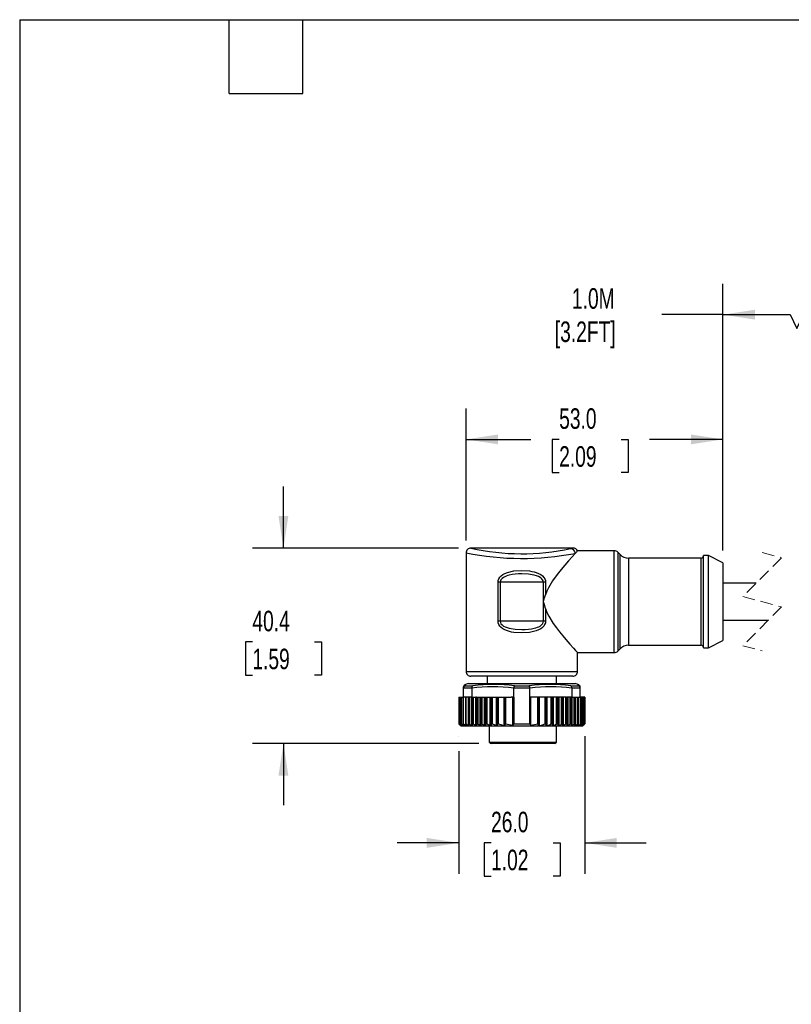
# Model space of a CAD drawing. Header units: millimetres. Extents: x 13 to 546, y 13 to 419.
# Tile 2 of 6: x 13 to 172, y 216 to 419. Entities that reach past the tile are written whole.
import ezdxf

# ---------------------------------------------------------------- set-up
doc = ezdxf.new("R2010")
doc.units = ezdxf.units.MM
doc.header["$LTSCALE"] = 2
doc.linetypes.add('SLD-Dashed', pattern=[1.905, 1.27, -0.635])
doc.linetypes.add('SLD-Solid', pattern=[0])
doc.layers.add('DIMENSIONS', color=140, linetype='SLD-Solid', lineweight=25)
doc.layers.add('TEXT', color=140, linetype='SLD-Solid', lineweight=25)
doc.styles.add('SLDTEXTSTYLE0', font='TXT', dxfattribs={"width": 0.7})
doc.dimstyles.new('SLDDIMSTYLE2', dxfattribs={"dimtxt": 4.316016, "dimasz": 6.604, "dimexe": 0, "dimexo": 0.0625, "dimgap": 1.079004, "dimtad": 0, "dimtih": 1, "dimtoh": 1, "dimdec": 1, "dimrnd": 1e-09, "dimzin": 12, "dimdsep": 46, "dimtxsty": 'SLDTEXTSTYLE0', "dimsah": 1, "dimcen": 0.09, "dimadec": 0, "dimazin": 3, "dimtfac": 1, "dimtdec": 1, "dimtofl": 0, "dimtmove": 0, "dimatfit": 3, "dimfxl": 0, "dimfrac": 2, "dimtolj": 1, "dimtzin": 12, "dimarcsym": 0})
doc.dimstyles.new('SLDDIMSTYLE3', dxfattribs={"dimtxt": 4.316016, "dimasz": 6.604, "dimexe": 0, "dimexo": 0.0625, "dimgap": 1.079004, "dimtad": 0, "dimtih": 1, "dimtoh": 1, "dimdec": 1, "dimrnd": 1e-09, "dimzin": 12, "dimdsep": 46, "dimtxsty": 'SLDTEXTSTYLE0', "dimsah": 1, "dimcen": 0.09, "dimadec": 0, "dimazin": 3, "dimtfac": 1, "dimtdec": 1, "dimtmove": 0, "dimatfit": 0, "dimfxl": 0, "dimfrac": 2, "dimtolj": 1, "dimtzin": 12, "dimarcsym": 0})
doc.dimstyles.new('SLDDIMSTYLE4', dxfattribs={"dimtxt": 4.316016, "dimasz": 6.604, "dimexe": 0, "dimexo": 0.0625, "dimgap": 1.079004, "dimtad": 0, "dimtih": 1, "dimtoh": 1, "dimdec": 1, "dimrnd": 1e-09, "dimzin": 4, "dimdsep": 46, "dimtxsty": 'SLDTEXTSTYLE0', "dimsah": 1, "dimcen": 0.09, "dimadec": 0, "dimazin": 1, "dimtfac": 1, "dimtdec": 1, "dimtofl": 0, "dimtmove": 0, "dimatfit": 3, "dimfxl": 0, "dimfrac": 2, "dimtolj": 1, "dimtzin": 12, "dimarcsym": 0})
doc.dimstyles.new('SLDDIMSTYLE5', dxfattribs={"dimtxt": 4.316016, "dimasz": 6.604, "dimexe": 0, "dimexo": 0.0625, "dimgap": 1.079004, "dimtad": 0, "dimtih": 1, "dimtoh": 1, "dimdec": 1, "dimrnd": 1e-09, "dimzin": 4, "dimdsep": 46, "dimtxsty": 'SLDTEXTSTYLE0', "dimsah": 1, "dimcen": 0.09, "dimadec": 0, "dimazin": 1, "dimtfac": 1, "dimtdec": 1, "dimtmove": 0, "dimatfit": 0, "dimfxl": 0, "dimfrac": 2, "dimtolj": 1, "dimtzin": 12, "dimarcsym": 0})

# ---------------------------------------------------------------- blocks, each defined once
blk = doc.blocks.new('_D_2')
at = {"layer": 'DIMENSIONS'}
for p, q in [((67.11, 310.05), (67.11, 322.75)), ((103.24, 310.05), (60.76, 310.05)), ((60.7, 290.7), (59.25, 290.7)), ((59.25, 290.7), (59.25, 283.84)), ((73.52, 290.7), (74.97, 290.7)), ((74.97, 290.7), (74.97, 283.84)), ((59.25, 283.84), (60.7, 283.84)), ((74.97, 283.84), (73.52, 283.84)), ((107.45, 269.69), (60.76, 269.69)), ((67.11, 269.69), (67.11, 256.99))]:
    blk.add_line(p, q, dxfattribs=at)
for points in [[(67.11, 310.05), (68.12, 316.65), (66.09, 316.65)], [(67.11, 269.69), (66.09, 263.09), (68.12, 263.09)]]:
    blk.add_solid(points, dxfattribs=at)
at = {"layer": 'DIMENSIONS', "char_height": 4.233, "attachment_point": 1, "style": 'SLDTEXTSTYLE0'}
for s, insert in [('40.4', (60.7, 297.12)), ('1.59', (60.7, 289.29))]:
    blk.add_mtext(s, dxfattribs=dict(at, insert=insert))
blk = doc.blocks.new('_D_3')
at = {"layer": 'DIMENSIONS'}
for p, q in [((104.78, 311.59), (104.78, 338.83)), ((157.78, 309.53), (157.78, 338.83)), ((104.78, 332.48), (118.14, 332.48)), ((123.99, 332.48), (122.54, 332.48)), ((122.54, 332.48), (122.54, 325.62)), ((136.81, 332.48), (138.26, 332.48)), ((138.26, 332.48), (138.26, 325.62)), ((157.78, 332.48), (142.66, 332.48)), ((122.54, 325.62), (123.99, 325.62)), ((138.26, 325.62), (136.81, 325.62))]:
    blk.add_line(p, q, dxfattribs=at)
for points in [[(104.78, 332.48), (111.39, 331.47), (111.39, 333.5)], [(157.78, 332.48), (151.18, 333.5), (151.18, 331.47)]]:
    blk.add_solid(points, dxfattribs=at)
at = {"layer": 'DIMENSIONS', "char_height": 4.233, "attachment_point": 1, "style": 'SLDTEXTSTYLE0'}
for s, insert in [('53.0', (123.99, 338.9)), ('2.09', (123.99, 331.08))]:
    blk.add_mtext(s, dxfattribs=dict(at, insert=insert))
blk = doc.blocks.new('_D_5')
at = {"layer": 'DIMENSIONS'}
for p, q in [((157.78, 309.53), (157.78, 364.58)), ((186.93, 309.53), (186.93, 364.58)), ((173.05, 355.4), (175.87, 361.05)), ((175.87, 361.05), (177.28, 358.23)), ((157.78, 358.23), (145.14, 358.23)), ((157.78, 358.23), (171.64, 358.23)), ((171.64, 358.23), (173.05, 355.4)), ((177.28, 358.23), (186.93, 358.23))]:
    blk.add_line(p, q, dxfattribs=at)
for points in [[(157.78, 358.23), (164.39, 357.21), (164.39, 359.24)], [(186.93, 358.23), (180.32, 359.24), (180.32, 357.21)]]:
    blk.add_solid(points, dxfattribs=at)
at = {"layer": 'DIMENSIONS', "char_height": 4.233, "attachment_point": 1, "style": 'SLDTEXTSTYLE0'}
for s, insert in [('1.0M', (126.63, 363.68)), ('[3.2FT]', (123.09, 356.82))]:
    blk.add_mtext(s, dxfattribs=dict(at, insert=insert))
blk = doc.blocks.new('_D_7')
at = {"layer": 'DIMENSIONS'}
for p, q in [((103.3, 271.25), (103.3, 271.21)), ((129.27, 271.25), (129.27, 242.86)), ((103.3, 268.17), (103.3, 242.86)), ((103.3, 249.21), (90.6, 249.21)), ((109.94, 249.21), (108.49, 249.21)), ((108.49, 249.21), (108.49, 242.35)), ((122.77, 249.21), (124.22, 249.21)), ((124.22, 249.21), (124.22, 242.35)), ((129.27, 249.21), (141.97, 249.21)), ((108.49, 242.35), (109.94, 242.35)), ((124.22, 242.35), (122.77, 242.35))]:
    blk.add_line(p, q, dxfattribs=at)
for points in [[(103.3, 249.21), (96.69, 250.23), (96.69, 248.2)], [(129.27, 249.21), (135.87, 248.2), (135.87, 250.23)]]:
    blk.add_solid(points, dxfattribs=at)
at = {"layer": 'DIMENSIONS', "char_height": 4.233, "attachment_point": 1, "style": 'SLDTEXTSTYLE0'}
for s, insert in [('26.0', (109.94, 255.64)), ('1.02', (109.94, 247.81))]:
    blk.add_mtext(s, dxfattribs=dict(at, insert=insert))

msp = doc.modelspace()

# ---------------------------------------------------------------- linework, layer by layer
for p, q in [((104.78, 309.04), (104.78, 284.59)), ((126.9, 310.05), (105.73, 310.05)), ((135.37, 309.49), (127.78, 309.49)), ((135.37, 288.49), (135.37, 309.49)), ((136.55, 308.72), (136.08, 309.2)), ((136.08, 309.2), (136.08, 288.78)), ((136.55, 289.26), (136.55, 308.72)), ((153.28, 307.99), (138.32, 307.99)), ((138.32, 307.99), (138.32, 289.99)), ((153.28, 289.99), (153.28, 307.99)), ((154.78, 308.49), (153.78, 308.49)), ((153.78, 289.49), (153.78, 308.49)), ((157.78, 306.99), (154.78, 308.49)), ((154.78, 289.49), (154.78, 308.49)), ((157.78, 306.99), (157.78, 290.99)), ((111.39, 294.99), (111.39, 302.99)), ((111.81, 302.99), (111.39, 302.99)), ((120.76, 302.99), (111.81, 302.99)), ((111.81, 302.99), (111.81, 294.99)), ((121.18, 302.99), (120.76, 302.99)), ((120.76, 298.99), (120.76, 302.99)), ((121.18, 302.99), (121.18, 300.4)), ((164.61, 302.79), (157.78, 302.79)), ((120.76, 294.99), (120.76, 298.99)), ((121.18, 297.58), (121.18, 294.99)), ((111.81, 294.99), (111.39, 294.99)), ((120.76, 294.99), (111.81, 294.99)), ((121.18, 294.99), (120.76, 294.99)), ((157.78, 295.19), (167.16, 295.19)), ((154.78, 289.49), (157.78, 290.99)), ((136.08, 288.78), (136.55, 289.26)), ((138.32, 289.99), (153.28, 289.99)), ((153.78, 289.49), (154.78, 289.49)), ((127.77, 288.49), (135.37, 288.49)), ((127.78, 284.59), (127.78, 288.51)), ((104.78, 284.59), (127.78, 284.59)), ((126.78, 283.59), (105.78, 283.59)), ((109.13, 283.59), (109.13, 282.09)), ((123.43, 282.09), (123.43, 283.59)), ((104.28, 281.16), (104.28, 281.41)), ((105.95, 281.17), (104.28, 281.17)), ((104.28, 279.29), (104.28, 281.16)), ((105.28, 282.09), (104.65, 281.92)), ((104.66, 281.65), (106.19, 281.65)), ((105.28, 282.09), (127.28, 282.09)), ((105.95, 281.16), (105.95, 279.29)), ((117.95, 281.17), (114.61, 281.17)), ((114.61, 279.29), (114.61, 281.16)), ((114.76, 281.65), (117.81, 281.65)), ((117.95, 279.29), (117.95, 281.16)), ((126.38, 281.65), (127.9, 281.65)), ((128.28, 281.17), (126.61, 281.17)), ((126.61, 281.16), (126.61, 279.29)), ((127.92, 281.92), (127.28, 282.09)), ((128.18, 281.73), (128.18, 281.71)), ((128.28, 281.41), (128.28, 281.16)), ((128.28, 281.16), (128.28, 279.29)), ((103.3, 279.29), (103.3, 273.79)), ((103.3, 279.29), (103.3, 273.79)), ((103.3, 279.29), (103.31, 279.29)), ((103.3, 279.29), (103.3, 279.29)), ((103.31, 279.29), (103.31, 273.79)), ((103.31, 279.29), (103.37, 279.29)), ((103.37, 273.74), (103.37, 279.29)), ((103.37, 279.29), (103.43, 279.29)), ((103.43, 279.29), (103.43, 273.79)), ((103.43, 279.29), (103.43, 273.79)), ((103.43, 279.29), (103.46, 279.29)), ((103.43, 279.29), (103.43, 279.29)), ((103.46, 279.29), (103.46, 273.79)), ((103.46, 279.29), (103.53, 279.29)), ((103.53, 273.74), (103.53, 279.29)), ((103.53, 279.29), (103.7, 279.29)), ((103.7, 279.29), (103.7, 273.78)), ((103.7, 279.29), (103.71, 279.29)), ((103.71, 279.29), (103.71, 273.79)), ((103.71, 279.29), (103.75, 279.29)), ((103.75, 279.29), (103.75, 273.79)), ((103.75, 279.29), (103.83, 279.29)), ((103.83, 273.74), (103.83, 279.29)), ((103.83, 279.29), (104.11, 279.29)), ((104.11, 279.29), (104.11, 273.77)), ((104.11, 279.29), (104.12, 279.29)), ((104.12, 279.29), (104.12, 273.79)), ((104.12, 279.29), (104.17, 279.29)), ((104.17, 279.29), (104.17, 273.79)), ((104.17, 279.29), (104.27, 279.29)), ((104.27, 273.74), (104.27, 279.29)), ((104.27, 279.29), (104.28, 279.29)), ((104.67, 279.29), (104.28, 279.29)), ((104.65, 279.29), (104.65, 273.77)), ((104.67, 279.29), (104.67, 273.79)), ((105.34, 279.29), (104.73, 279.29)), ((104.73, 279.29), (104.73, 273.79)), ((104.84, 273.74), (104.84, 279.29)), ((105.27, 273.44), (105.27, 279.29)), ((105.31, 279.29), (105.31, 273.76)), ((105.34, 279.29), (105.34, 273.79)), ((105.42, 279.29), (105.42, 273.79)), ((105.95, 279.29), (105.42, 279.29)), ((105.54, 273.74), (105.54, 279.29)), ((106.09, 279.29), (105.95, 279.29)), ((105.98, 273.44), (105.98, 279.29)), ((106.09, 279.29), (106.09, 273.74)), ((106.09, 279.29), (106.14, 279.29)), ((106.14, 279.29), (106.14, 273.79)), ((106.14, 279.29), (106.23, 279.29)), ((106.23, 279.29), (106.23, 273.79)), ((106.23, 279.29), (106.35, 279.29)), ((106.35, 273.74), (106.35, 279.29)), ((106.35, 279.29), (106.77, 279.29)), ((106.94, 279.29), (106.77, 279.29)), ((106.8, 273.44), (106.8, 279.29)), ((106.94, 279.29), (106.97, 279.29)), ((106.97, 273.44), (106.97, 279.29)), ((106.97, 279.29), (106.98, 279.29)), ((106.98, 273.74), (106.98, 279.29)), ((106.98, 279.29), (107.04, 279.29)), ((107.04, 279.29), (107.04, 273.79)), ((107.04, 279.29), (107.2, 279.29)), ((107.2, 279.29), (107.2, 273.79)), ((107.2, 279.29), (107.71, 279.29)), ((107.71, 273.44), (107.71, 279.29)), ((107.71, 279.29), (107.91, 279.29)), ((107.91, 273.72), (107.91, 279.29)), ((107.91, 279.29), (108.11, 279.29)), ((108.11, 273.74), (108.11, 279.29)), ((108.11, 279.29), (108.61, 279.29)), ((108.61, 273.43), (108.61, 279.29)), ((108.61, 279.29), (108.81, 279.29)), ((108.81, 273.43), (108.81, 279.29)), ((108.81, 279.29), (108.93, 279.29)), ((108.93, 273.74), (108.93, 279.29)), ((108.93, 279.29), (109.12, 279.29)), ((109.12, 273.76), (109.12, 279.29)), ((109.12, 279.29), (109.76, 279.29)), ((109.76, 273.42), (109.76, 279.29)), ((109.76, 279.29), (109.95, 279.29)), ((109.95, 273.45), (109.95, 279.29)), ((109.95, 279.29), (110.05, 279.29)), ((110.05, 273.73), (110.05, 279.29)), ((110.05, 279.29), (110.24, 279.29)), ((110.24, 273.77), (110.24, 279.29)), ((110.24, 279.29), (111.06, 279.29)), ((111.06, 273.41), (111.06, 279.29)), ((111.06, 279.29), (111.26, 279.29)), ((111.26, 273.48), (111.26, 279.29)), ((111.26, 279.29), (111.3, 279.29)), ((111.3, 273.7), (111.3, 279.29)), ((111.3, 279.29), (111.5, 279.29)), ((111.5, 273.77), (111.5, 279.29)), ((111.5, 279.29), (112.64, 279.29)), ((112.64, 273.4), (112.64, 279.29)), ((112.64, 279.29), (112.84, 279.29)), ((112.84, 273.49), (112.84, 279.29)), ((112.84, 279.29), (112.91, 279.29)), ((112.91, 273.74), (112.91, 279.29)), ((112.91, 279.29), (113.01, 279.29)), ((113.01, 273.79), (113.01, 279.29)), ((113.01, 279.29), (114.07, 279.29)), ((114.61, 279.29), (114.07, 279.29)), ((114.4, 273.51), (114.4, 279.29)), ((114.61, 279.29), (114.67, 279.29)), ((114.67, 279.29), (114.67, 273.79)), ((117.89, 279.29), (117.95, 279.29)), ((117.89, 279.29), (117.89, 273.79)), ((118.5, 279.29), (117.95, 279.29)), ((118.16, 273.51), (118.16, 279.29)), ((119.56, 279.29), (118.5, 279.29)), ((119.56, 273.79), (119.56, 279.29)), ((119.65, 279.29), (119.56, 279.29)), ((119.65, 273.74), (119.65, 279.29)), ((119.73, 279.29), (119.65, 279.29)), ((119.73, 273.49), (119.73, 279.29)), ((119.92, 279.29), (119.73, 279.29)), ((119.92, 273.4), (119.92, 279.29)), ((121.07, 279.29), (119.92, 279.29)), ((121.07, 273.77), (121.07, 279.29)), ((121.27, 279.29), (121.07, 279.29)), ((121.27, 273.7), (121.27, 279.29)), ((121.31, 279.29), (121.27, 279.29)), ((121.31, 273.48), (121.31, 279.29)), ((121.51, 279.29), (121.31, 279.29)), ((121.51, 273.41), (121.51, 279.29)), ((122.32, 279.29), (121.51, 279.29)), ((122.32, 273.77), (122.32, 279.29)), ((122.52, 279.29), (122.32, 279.29)), ((122.52, 273.73), (122.52, 279.29)), ((122.62, 279.29), (122.52, 279.29)), ((122.62, 273.45), (122.62, 279.29)), ((122.81, 279.29), (122.62, 279.29)), ((122.81, 273.42), (122.81, 279.29)), ((123.44, 279.29), (122.81, 279.29)), ((123.44, 273.76), (123.44, 279.29)), ((123.64, 279.29), (123.44, 279.29)), ((123.64, 273.74), (123.64, 279.29)), ((123.76, 279.29), (123.64, 279.29)), ((123.76, 273.43), (123.76, 279.29)), ((123.96, 279.29), (123.76, 279.29)), ((123.96, 273.43), (123.96, 279.29)), ((124.46, 279.29), (123.96, 279.29)), ((124.46, 273.74), (124.46, 279.29)), ((124.66, 279.29), (124.46, 279.29)), ((124.66, 273.72), (124.66, 279.29)), ((124.86, 279.29), (124.66, 279.29)), ((124.86, 273.44), (124.86, 279.29)), ((125.37, 279.29), (124.86, 279.29)), ((125.37, 273.79), (125.37, 279.29)), ((125.37, 279.29), (125.53, 279.29)), ((125.53, 279.29), (125.53, 273.79)), ((125.58, 279.29), (125.53, 279.29)), ((125.58, 279.29), (125.58, 273.74)), ((125.6, 279.29), (125.58, 279.29)), ((125.6, 279.29), (125.6, 273.44)), ((125.62, 279.29), (125.6, 279.29)), ((125.8, 279.29), (125.62, 279.29)), ((125.77, 279.29), (125.77, 273.44)), ((126.21, 279.29), (125.8, 279.29)), ((126.21, 279.29), (126.21, 273.74)), ((126.34, 279.29), (126.21, 279.29)), ((126.34, 279.29), (126.34, 273.79)), ((126.34, 279.29), (126.43, 279.29)), ((126.43, 279.29), (126.43, 273.79)), ((126.48, 279.29), (126.43, 279.29)), ((126.48, 273.74), (126.48, 279.29)), ((126.61, 279.29), (126.48, 279.29)), ((126.59, 279.29), (126.59, 273.44)), ((126.61, 279.29), (127.15, 279.29)), ((127.03, 279.29), (127.03, 273.74)), ((127.15, 279.29), (127.15, 273.79)), ((127.23, 279.29), (127.83, 279.29)), ((127.23, 279.29), (127.23, 273.79)), ((127.26, 273.76), (127.26, 279.29)), ((127.3, 279.29), (127.3, 273.44)), ((127.72, 279.29), (127.72, 273.74)), ((127.83, 279.29), (127.83, 273.79)), ((127.9, 279.29), (128.28, 279.29)), ((127.9, 279.29), (127.9, 273.79)), ((127.92, 273.77), (127.92, 279.29)), ((128.29, 279.29), (128.28, 279.29)), ((128.29, 279.29), (128.29, 273.74)), ((128.39, 279.29), (128.29, 279.29)), ((128.39, 279.29), (128.39, 273.79)), ((128.39, 279.29), (128.45, 279.29)), ((128.45, 279.29), (128.45, 273.79)), ((128.46, 279.29), (128.45, 279.29)), ((128.46, 273.78), (128.46, 279.29)), ((128.73, 279.29), (128.46, 279.29)), ((128.73, 279.29), (128.73, 273.74)), ((128.82, 279.29), (128.73, 279.29)), ((128.82, 279.29), (128.82, 273.79)), ((128.82, 279.29), (128.86, 279.29)), ((128.86, 279.29), (128.86, 273.79)), ((128.87, 279.29), (128.86, 279.29)), ((128.87, 273.78), (128.87, 279.29)), ((129.04, 279.29), (128.87, 279.29)), ((129.04, 279.29), (129.04, 273.74)), ((129.11, 279.29), (129.04, 279.29)), ((129.11, 279.29), (129.11, 273.79)), ((129.11, 279.29), (129.13, 279.29)), ((129.13, 279.29), (129.13, 273.79)), ((129.14, 279.29), (129.13, 279.29)), ((129.14, 273.79), (129.14, 279.29)), ((129.2, 279.29), (129.14, 279.29)), ((129.2, 279.29), (129.2, 273.74)), ((129.26, 279.29), (129.2, 279.29)), ((129.26, 279.29), (129.26, 273.79)), ((129.26, 279.29), (129.27, 279.29)), ((129.27, 273.79), (129.27, 279.29)), ((129.27, 279.29), (129.27, 273.79)), ((129.27, 279.29), (129.27, 279.29)), ((103.3, 273.79), (103.31, 273.79)), ((103.43, 273.79), (103.46, 273.79)), ((103.68, 273.39), (103.78, 273.29)), ((103.69, 273.44), (103.69, 273.47)), ((103.71, 273.79), (103.75, 273.79)), ((128.78, 273.29), (103.78, 273.29)), ((103.89, 273.44), (103.89, 273.51)), ((104.12, 273.74), (104.11, 273.77)), ((104.12, 273.79), (104.17, 273.79)), ((104.22, 273.44), (104.22, 273.58)), ((104.67, 273.79), (104.73, 273.79)), ((104.68, 273.44), (104.68, 273.69)), ((105.34, 273.79), (105.42, 273.79)), ((106.14, 273.79), (106.23, 273.79)), ((107.04, 273.79), (107.2, 273.79)), ((107.91, 273.46), (107.91, 273.72)), ((109.55, 273.29), (109.55, 269.99)), ((113.01, 273.79), (114.4, 273.51)), ((114.67, 273.79), (117.89, 273.79)), ((118.16, 273.51), (119.56, 273.79)), ((123.43, 269.99), (123.43, 273.29)), ((124.66, 273.72), (124.66, 273.46)), ((125.37, 273.79), (125.53, 273.79)), ((126.34, 273.79), (126.43, 273.79)), ((127.15, 273.79), (127.23, 273.79)), ((127.17, 273.44), (127.17, 273.42)), ((127.83, 273.79), (127.9, 273.79)), ((127.89, 273.69), (127.89, 273.44)), ((128.35, 273.58), (128.35, 273.44)), ((128.39, 273.79), (128.45, 273.79)), ((128.68, 273.51), (128.68, 273.44)), ((128.78, 273.29), (128.89, 273.39)), ((128.82, 273.79), (128.86, 273.79)), ((128.88, 273.47), (128.88, 273.44)), ((129.11, 273.79), (129.13, 273.79)), ((129.13, 273.79), (129.14, 273.79)), ((129.26, 273.79), (129.27, 273.79)), ((109.55, 269.99), (123.43, 269.99)), ((123.13, 269.69), (109.99, 269.69)), ((123.13, 269.69), (123.43, 269.99))]:
    msp.add_line(p, q)
at = {"color": 7, "linetype": 'SLD-Dashed', "lineweight": 18}
for p, q in [((165.88, 309.14), (169.88, 308.06)), ((169.88, 308.06), (161.88, 300.06)), ((161.88, 300.06), (169.88, 297.91)), ((169.88, 297.91), (161.88, 289.91)), ((161.88, 289.91), (165.88, 288.84))]:
    msp.add_line(p, q, dxfattribs=at)
at = {"flags": 128}
for points in [[(127.3, 308.95), (126.69, 308.28), (125.91, 307.39), (125.17, 306.54), (124.39, 305.6), (123.58, 304.57), (122.63, 303.27), (121.77, 301.84), (121.44, 301.14), (121.18, 300.4)], [(126.34, 309.95), (126.55, 309.99), (126.72, 310.02), (126.85, 310.04), (126.89, 310.05), (126.89, 310.05)], [(111.39, 302.99), (111.43, 303.36), (111.57, 303.72), (111.77, 304.02), (112.03, 304.3), (112.38, 304.57), (112.81, 304.81), (113.31, 305.01), (114.67, 305.33), (116.28, 305.44), (117.89, 305.33), (118.38, 305.25), (118.83, 305.14), (119.26, 305.01), (119.76, 304.81), (120.18, 304.57), (120.54, 304.3), (120.81, 304.01), (121.01, 303.7), (121.14, 303.35), (121.18, 302.99)], [(120.76, 302.99), (120.71, 303.27), (120.58, 303.53), (120.36, 303.78), (120.22, 303.89), (120.05, 304), (119.71, 304.18), (119.31, 304.34), (118.86, 304.47), (117.64, 304.67), (116.28, 304.74), (115.59, 304.72), (114.93, 304.67), (114.3, 304.59), (113.71, 304.47), (113.37, 304.37), (113.05, 304.27), (112.77, 304.14), (112.52, 304.01), (112.21, 303.78), (111.99, 303.53), (111.86, 303.27), (111.81, 302.99)], [(120.76, 298.99), (121, 299.78), (121.18, 300.4)], [(121.18, 297.58), (120.95, 298.37), (120.76, 298.99)], [(121.18, 297.58), (121.48, 296.76), (121.85, 295.99), (122.78, 294.5), (123.43, 293.6), (124.09, 292.75), (124.76, 291.93), (125.4, 291.17), (126.22, 290.23), (126.93, 289.43), (127.36, 288.95), (127.66, 288.63), (127.78, 288.49), (127.77, 288.51)], [(121.18, 294.99), (121.14, 294.62), (121, 294.26), (120.8, 293.95), (120.54, 293.68), (120.18, 293.41), (119.76, 293.17), (119.26, 292.97), (117.89, 292.65), (116.28, 292.54), (114.67, 292.65), (114.19, 292.73), (113.74, 292.84), (113.31, 292.97), (112.81, 293.17), (112.39, 293.41), (112.03, 293.68), (111.76, 293.96), (111.56, 294.28), (111.43, 294.63), (111.39, 294.99)], [(111.81, 294.99), (111.86, 294.71), (111.99, 294.45), (112.21, 294.2), (112.35, 294.09), (112.52, 293.97), (112.86, 293.79), (113.25, 293.64), (113.7, 293.51), (114.93, 293.3), (116.28, 293.24), (116.98, 293.26), (117.64, 293.3), (118.26, 293.39), (118.86, 293.51), (119.2, 293.6), (119.51, 293.71), (119.8, 293.83), (120.05, 293.97), (120.36, 294.2), (120.58, 294.45), (120.71, 294.71), (120.76, 294.99)], [(104.28, 281.17), (104.28, 281.16), (104.28, 281.16)], [(104.66, 281.65), (104.66, 281.89), (104.66, 281.89)], [(105.95, 281.16), (105.95, 281.16), (105.95, 281.17)], [(114.61, 281.17), (114.61, 281.16), (114.61, 281.16)], [(117.95, 281.16), (117.95, 281.16), (117.95, 281.17)], [(126.61, 281.17), (126.61, 281.16), (126.61, 281.16)], [(127.9, 281.65), (127.91, 281.89), (127.91, 281.89)], [(128.18, 281.71), (128.26, 281.56), (128.28, 281.41)], [(128.28, 281.16), (128.28, 281.16), (128.28, 281.17)], [(103.64, 273.44), (103.47, 273.6), (103.35, 273.74)], [(103.37, 273.74), (103.55, 273.57), (103.69, 273.44)], [(103.47, 273.74), (103.44, 273.77), (103.43, 273.79), (103.43, 273.79)], [(103.72, 273.44), (103.58, 273.6), (103.47, 273.74)], [(103.53, 273.74), (103.73, 273.57), (103.89, 273.44)], [(103.68, 273.39), (103.68, 273.39), (103.67, 273.4), (103.65, 273.42), (103.64, 273.44)], [(103.69, 273.44), (103.73, 273.41), (103.75, 273.39), (103.75, 273.39), (103.75, 273.4), (103.73, 273.42), (103.72, 273.44)], [(103.73, 273.74), (103.71, 273.77), (103.7, 273.79), (103.71, 273.79)], [(103.94, 273.44), (103.82, 273.6), (103.73, 273.74)], [(103.83, 273.74), (104.05, 273.57), (104.22, 273.44)], [(103.89, 273.44), (103.92, 273.41), (103.95, 273.39), (103.96, 273.39), (103.96, 273.4), (103.95, 273.42), (103.94, 273.44)], [(104.11, 273.77), (104.11, 273.79), (104.12, 273.79)], [(104.3, 273.44), (104.2, 273.6), (104.12, 273.74)], [(104.22, 273.44), (104.26, 273.41), (104.29, 273.39), (104.31, 273.39), (104.31, 273.4), (104.3, 273.42), (104.3, 273.44)], [(104.27, 273.74), (104.5, 273.57), (104.68, 273.44)], [(104.66, 273.74), (104.65, 273.77), (104.65, 273.79), (104.67, 273.79)], [(104.78, 273.44), (104.71, 273.6), (104.66, 273.74)], [(104.68, 273.44), (104.72, 273.41), (104.76, 273.39), (104.78, 273.39), (104.79, 273.4), (104.79, 273.42), (104.78, 273.44)], [(104.84, 273.74), (105.08, 273.57), (105.27, 273.44)], [(105.27, 273.44), (105.32, 273.41), (105.35, 273.39), (105.38, 273.39), (105.4, 273.4), (105.4, 273.42), (105.4, 273.44)], [(105.31, 273.76), (105.31, 273.77), (105.32, 273.79), (105.34, 273.79)], [(105.4, 273.44), (105.35, 273.6), (105.31, 273.74)], [(105.54, 273.74), (105.78, 273.57), (105.98, 273.44)], [(105.98, 273.44), (106.03, 273.41), (106.07, 273.39), (106.1, 273.39), (106.12, 273.4), (106.13, 273.42), (106.13, 273.44)], [(106.09, 273.74), (106.1, 273.77), (106.11, 273.79), (106.14, 273.79)], [(106.13, 273.44), (106.11, 273.6), (106.09, 273.74)], [(106.35, 273.74), (106.6, 273.57), (106.8, 273.44)], [(106.8, 273.44), (106.85, 273.41), (106.9, 273.39), (106.93, 273.39), (106.96, 273.4), (106.97, 273.42), (106.97, 273.44)], [(106.97, 273.44), (106.98, 273.6), (106.98, 273.74)], [(106.98, 273.74), (106.99, 273.77), (107.02, 273.79), (107.04, 273.79)], [(107.2, 273.79), (107.48, 273.59), (107.71, 273.44)], [(107.71, 273.44), (107.76, 273.41), (107.81, 273.39), (107.85, 273.39), (107.88, 273.4), (107.9, 273.42), (107.91, 273.46)], [(107.91, 273.72), (107.92, 273.76), (107.94, 273.78), (107.98, 273.79), (108.02, 273.78), (108.06, 273.77), (108.11, 273.74)], [(108.11, 273.74), (108.39, 273.57), (108.61, 273.43)], [(108.61, 273.43), (108.67, 273.4), (108.72, 273.39), (108.76, 273.39), (108.79, 273.41), (108.81, 273.43)], [(108.81, 273.43), (108.88, 273.6), (108.93, 273.74)], [(108.93, 273.74), (108.95, 273.77), (108.98, 273.79), (109.03, 273.79), (109.07, 273.78), (109.12, 273.76), (109.12, 273.76)], [(109.12, 273.76), (109.48, 273.56), (109.76, 273.42)], [(109.76, 273.42), (109.81, 273.4), (109.86, 273.39), (109.89, 273.39), (109.92, 273.41), (109.95, 273.45)], [(109.95, 273.45), (110.01, 273.6), (110.05, 273.73)], [(110.05, 273.73), (110.07, 273.76), (110.11, 273.78), (110.16, 273.79), (110.2, 273.78), (110.24, 273.77)], [(110.24, 273.77), (110.7, 273.56), (111.06, 273.41)], [(111.06, 273.41), (111.11, 273.39), (111.15, 273.39), (111.19, 273.4), (111.22, 273.42), (111.25, 273.46), (111.26, 273.48)], [(111.26, 273.48), (111.28, 273.6), (111.3, 273.7)], [(111.3, 273.7), (111.33, 273.76), (111.37, 273.78), (111.42, 273.79), (111.47, 273.78), (111.5, 273.77)], [(111.5, 273.77), (112.14, 273.55), (112.64, 273.4)], [(112.84, 273.49), (112.88, 273.63), (112.91, 273.74)], [(114.4, 273.51), (114.56, 273.66), (114.67, 273.79)], [(117.89, 273.79), (118.04, 273.63), (118.16, 273.51)], [(119.65, 273.74), (119.7, 273.6), (119.73, 273.49)], [(119.92, 273.4), (120.57, 273.6), (121.07, 273.77)], [(121.07, 273.77), (121.12, 273.79), (121.16, 273.79), (121.2, 273.78), (121.23, 273.76), (121.26, 273.71), (121.27, 273.7)], [(121.27, 273.7), (121.29, 273.57), (121.31, 273.48)], [(121.31, 273.48), (121.34, 273.43), (121.37, 273.4), (121.41, 273.39), (121.45, 273.39), (121.5, 273.4), (121.51, 273.41)], [(121.51, 273.41), (121.97, 273.6), (122.32, 273.77)], [(122.32, 273.77), (122.37, 273.78), (122.42, 273.79), (122.46, 273.78), (122.49, 273.77), (122.52, 273.73)], [(122.52, 273.73), (122.57, 273.57), (122.62, 273.45)], [(122.62, 273.45), (122.64, 273.41), (122.67, 273.39), (122.72, 273.39), (122.76, 273.4), (122.81, 273.42)], [(122.81, 273.42), (123.17, 273.6), (123.44, 273.76)], [(123.44, 273.76), (123.5, 273.78), (123.55, 273.79), (123.59, 273.79), (123.62, 273.77), (123.64, 273.74)], [(123.64, 273.74), (123.71, 273.57), (123.76, 273.43)], [(123.76, 273.43), (123.78, 273.4), (123.82, 273.39), (123.86, 273.39), (123.91, 273.4), (123.96, 273.43)], [(123.96, 273.43), (124.24, 273.6), (124.46, 273.74)], [(124.46, 273.74), (124.52, 273.77), (124.56, 273.79), (124.61, 273.79), (124.63, 273.78), (124.65, 273.76), (124.66, 273.72)], [(124.66, 273.46), (124.67, 273.42), (124.69, 273.4), (124.73, 273.39), (124.77, 273.4), (124.81, 273.41), (124.86, 273.44)], [(124.86, 273.44), (125.15, 273.64), (125.37, 273.79)], [(125.53, 273.79), (125.56, 273.78), (125.58, 273.76), (125.58, 273.74)], [(125.58, 273.74), (125.59, 273.57), (125.6, 273.44)], [(125.6, 273.44), (125.61, 273.41), (125.63, 273.39), (125.66, 273.39), (125.7, 273.4), (125.74, 273.42), (125.77, 273.44)], [(125.77, 273.44), (126.02, 273.6), (126.21, 273.74)], [(126.43, 273.79), (126.46, 273.78), (126.47, 273.76), (126.47, 273.74)], [(126.47, 273.74), (126.46, 273.57), (126.44, 273.44)], [(126.44, 273.44), (126.44, 273.41), (126.46, 273.39), (126.49, 273.39), (126.52, 273.4), (126.56, 273.42), (126.59, 273.44)], [(126.59, 273.44), (126.84, 273.6), (127.03, 273.74)], [(127.25, 273.74), (127.21, 273.57), (127.17, 273.44)], [(127.17, 273.41), (127.18, 273.39), (127.21, 273.39), (127.24, 273.4), (127.28, 273.42), (127.3, 273.44)], [(127.23, 273.79), (127.25, 273.78), (127.26, 273.76), (127.25, 273.74)], [(127.3, 273.44), (127.54, 273.6), (127.72, 273.74)], [(127.79, 273.44), (127.78, 273.41), (127.78, 273.39), (127.8, 273.39), (127.83, 273.4), (127.87, 273.42), (127.89, 273.44)], [(127.91, 273.74), (127.84, 273.57), (127.79, 273.44)], [(127.89, 273.44), (128.12, 273.6), (128.29, 273.74)], [(127.9, 273.79), (127.92, 273.78), (127.92, 273.76), (127.91, 273.74)], [(128.27, 273.44), (128.26, 273.41), (128.26, 273.39), (128.27, 273.39), (128.3, 273.4), (128.33, 273.42), (128.35, 273.44)], [(128.44, 273.74), (128.35, 273.57), (128.27, 273.44)], [(128.35, 273.44), (128.57, 273.6), (128.73, 273.74)], [(128.45, 273.79), (128.46, 273.78), (128.46, 273.76), (128.44, 273.74)], [(128.63, 273.44), (128.61, 273.41), (128.6, 273.39), (128.61, 273.39), (128.63, 273.4), (128.66, 273.42), (128.68, 273.44)], [(128.84, 273.74), (128.72, 273.57), (128.63, 273.44)], [(128.68, 273.44), (128.88, 273.6), (129.04, 273.74)], [(128.85, 273.44), (128.82, 273.41), (128.81, 273.39), (128.82, 273.39), (128.83, 273.4), (128.86, 273.42), (128.88, 273.44)], [(128.86, 273.79), (128.87, 273.78), (128.86, 273.76), (128.84, 273.74)], [(129.1, 273.74), (128.96, 273.57), (128.85, 273.44)], [(128.88, 273.44), (129.06, 273.6), (129.2, 273.74)], [(128.91, 273.42), (128.93, 273.44), (128.9, 273.41), (128.89, 273.39), (128.88, 273.39), (128.89, 273.4), (128.91, 273.42)], [(129.22, 273.74), (129.06, 273.57), (128.93, 273.44)], [(109.55, 269.99), (109.79, 269.82), (109.99, 269.69)]]:
    msp.add_lwpolyline(points, dxfattribs=at)
for centre, radius, start, end in [((105.78, 309.05), 1, 89.1132, 180.5697), ((116.28, 367.21), 59.29, 258.8223, 280.7077), ((116.28, 356.77), 47.89, 257.3419, 282.1265), ((126.3, 308.95), 0.999, 0.023, 87.6033), ((126.89, 309.05), 1, 26.31, 90), ((146.85, 291.67), 26.09, 136.9664, 138.5367), ((135.37, 308.49), 1, 45.0001, 89.9997), ((138.32, 310.49), 2.5, 225.0001, 269.9998), ((153.28, 308.49), 0.5, 269.9999, 0.0001), ((135.37, 289.49), 1, 270.0002, 314.9999), ((138.32, 287.49), 2.5, 90.0001, 135), ((153.28, 289.49), 0.5, 0, 90.0001), ((105.78, 284.59), 1, 179.9997, 270), ((126.78, 284.59), 1, 269.9999, 360), ((104.78, 281.44), 0.5, 105.0009, 180.0003), ((104.8, 281.15), 0.516, 105.1333, 178.3534), ((106.44, 281.23), 0.494, 121.2125, 187.0448), ((110.28, 246.09), 35.34, 82.9617, 97.0383), ((110.47, 247.36), 34.56, 82.875, 97.125), ((115.47, 281.17), 0.851, 145.865, 180.3609), ((122.09, 247.36), 34.56, 82.875, 97.125), ((117.12, 281.18), 0.83, 359.194, 34.5792), ((122.28, 246.09), 35.34, 82.9617, 97.0383), ((126.12, 281.23), 0.494, 352.9396, 58.8024), ((127.77, 281.16), 0.515, 1.5722, 74.9412), ((127.83, 281.51), 0.416, 31.5531, 78.771), ((103.56, 273.97), 0.315, 215.2176, 228.2677), ((103.02, 273.39), 0.491, 44.4681, 54.0017), ((103.34, 273.54), 0.271, 44.9465, 64.5602), ((103.67, 273.56), 0.24, 46.4691, 71.2385), ((104.11, 273.56), 0.238, 48.1872, 75.6957), ((104.69, 273.55), 0.245, 49.7593, 78.8247), ((105.38, 273.54), 0.254, 51.0675, 81.1056), ((106.19, 273.53), 0.262, 52.0674, 82.8378), ((112.7, 273.53), 0.147, 248.2214, 340.8635), ((112.99, 273.71), 0.0776, 72.1427, 159.6682), ((119.58, 273.71), 0.0765, 19.5344, 108.6547), ((119.87, 273.54), 0.151, 200.9048, 290.0112), ((126.37, 273.54), 0.25, 96.3814, 128.7134), ((127.18, 273.55), 0.24, 97.9786, 129.8495), ((127.87, 273.56), 0.229, 100.1081, 131.3094), ((128.44, 273.58), 0.219, 103.0753, 133.0417), ((128.89, 273.58), 0.217, 107.3935, 134.8989), ((129.21, 273.57), 0.238, 114.0711, 136.4222), ((129.02, 273.83), 0.129, 311.4875, 337.5407), ((129.5, 273.45), 0.417, 125.14, 136.3834), ((128.96, 274.02), 0.39, 312.9958, 323.5189)]:
    msp.add_arc(centre, radius, start, end)
at = {"layer": 'TEXT'}
for p, q in [((12.7, 419.1), (546.1, 419.1)), ((12.7, 419.1), (12.7, 12.7)), ((55.88, 403.86), (55.88, 419.1)), ((71.12, 403.86), (71.12, 419.1)), ((55.88, 403.86), (71.12, 403.86))]:
    msp.add_line(p, q, dxfattribs=at)

# ---------------------------------------------------------------- dimensions: what is measured, and where the dimension line sits
at = {"layer": 'DIMENSIONS'}
dim = msp.add_linear_dim(base=(186.93, 358.23), p1=(157.78, 306.99), p2=(186.93, 306.99), angle=0, text='1.0M\\P[3.2FT]', dimstyle='SLDDIMSTYLE2', dxfattribs=at)
dim.commit()
dim.dimension.update_dxf_attribs({"geometry": '_D_5', "text_midpoint": (133.63, 358.23), "dimtype": 160})
for base, p1, p2, angle, dimstyle, picture, middle in [((157.78, 332.48), (104.78, 309.05), (157.78, 306.99), 0, 'SLDDIMSTYLE4', '_D_3', (130.4, 332.48)), ((67.11, 269.69), (105.78, 310.05), (109.99, 269.69), 90, 'SLDDIMSTYLE3', '_D_2', (67.11, 290.7)), ((103.3, 249.21), (129.27, 273.79), (103.3, 273.79), 0, 'SLDDIMSTYLE5', '_D_7', (116.35, 249.21))]:
    dim = msp.add_linear_dim(base=base, p1=p1, p2=p2, angle=angle, dimstyle=dimstyle, dxfattribs=at)
    dim.commit()
    dim.dimension.update_dxf_attribs({"geometry": picture, "text_midpoint": middle, "dimtype": 160})

doc.saveas('drawing.dxf')
